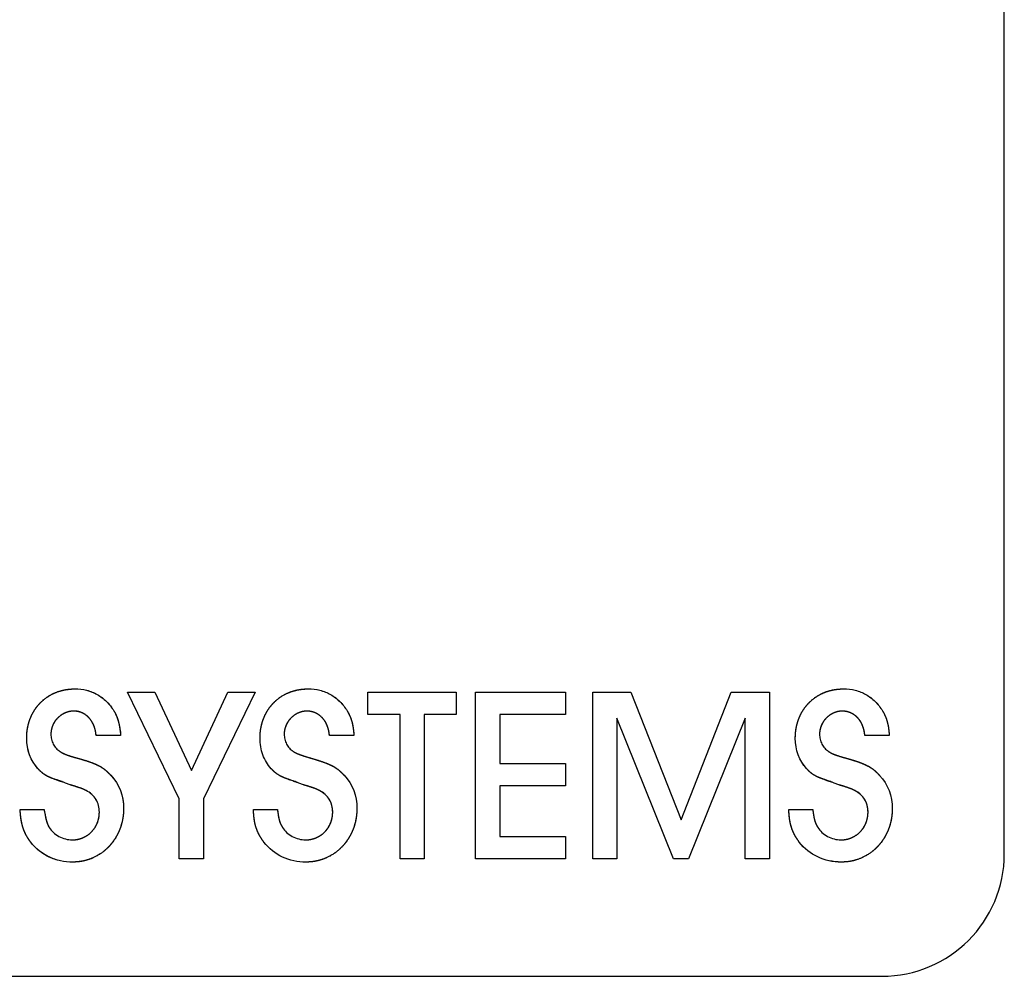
# Model space of a CAD drawing. Extents: x 744 to 2048, y 1140 to 2782.
# Tile 4 of 8: x 897 to 909, y 2445 to 2457. Entities that reach past the tile are written whole.
import ezdxf

# ---------------------------------------------------------------- set-up
doc = ezdxf.new("R2010")
doc.units = 0
doc.layers.add('KF_SONA_6_FRONT', color=7, linetype='CONTINUOUS')

# ---------------------------------------------------------------- blocks, each defined once
blk = doc.blocks.new('KF_SONA_6_FRONT')
at = {"layer": 'KF_SONA_6_FRONT', "ltscale": 1.31579}
for p, q in [((11.85, -180.041), (11.85, -159.341)), ((1.745, -179.368), (1.112, -178.06)), ((1.112, -178.06), (1.445, -178.06)), ((1.112, -178.06), (1.445, -178.06)), ((1.745, -179.368), (1.112, -178.06)), ((1.445, -178.06), (1.895, -179.019)), ((1.445, -178.06), (1.895, -179.019)), ((1.895, -179.019), (2.339, -178.06)), ((1.895, -179.019), (2.339, -178.06)), ((2.673, -178.06), (2.042, -179.368)), ((2.673, -178.06), (2.042, -179.368)), ((2.339, -178.06), (2.673, -178.06)), ((2.339, -178.06), (2.673, -178.06)), ((4.055, -178.333), (4.055, -178.06)), ((4.055, -178.06), (5.135, -178.06)), ((4.055, -178.06), (5.135, -178.06)), ((4.055, -178.333), (4.055, -178.06)), ((5.135, -178.06), (5.135, -178.333)), ((5.135, -178.06), (5.135, -178.333)), ((5.374, -178.06), (6.476, -178.06)), ((5.374, -180.102), (5.374, -178.06)), ((5.374, -178.06), (6.476, -178.06)), ((5.374, -180.102), (5.374, -178.06)), ((6.476, -178.06), (6.476, -178.333)), ((6.476, -178.06), (6.476, -178.333)), ((6.809, -180.102), (6.809, -178.06)), ((6.809, -178.06), (7.277, -178.06)), ((6.809, -178.06), (7.277, -178.06)), ((6.809, -180.102), (6.809, -178.06)), ((7.277, -178.06), (7.892, -179.625)), ((7.277, -178.06), (7.892, -179.625)), ((7.892, -179.625), (8.504, -178.06)), ((7.892, -179.625), (8.504, -178.06)), ((8.504, -178.06), (8.972, -178.06)), ((8.504, -178.06), (8.972, -178.06)), ((8.972, -178.06), (8.972, -180.102)), ((8.972, -178.06), (8.972, -180.102)), ((4.45, -178.333), (4.055, -178.333)), ((4.45, -178.333), (4.055, -178.333)), ((4.45, -180.102), (4.45, -178.333)), ((4.45, -180.102), (4.45, -178.333)), ((5.135, -178.333), (4.746, -178.333)), ((4.746, -178.333), (4.746, -180.102)), ((4.746, -178.333), (4.746, -180.102)), ((5.135, -178.333), (4.746, -178.333)), ((6.476, -178.333), (5.671, -178.333)), ((5.671, -178.333), (5.671, -178.936)), ((5.671, -178.333), (5.671, -178.936)), ((6.476, -178.333), (5.671, -178.333)), ((7.8, -180.102), (7.106, -178.379)), ((7.106, -178.379), (7.106, -180.102)), ((7.106, -178.379), (7.106, -180.102)), ((7.8, -180.102), (7.106, -178.379)), ((8.675, -178.379), (7.981, -180.102)), ((8.675, -178.379), (7.981, -180.102)), ((8.675, -180.102), (8.675, -178.379)), ((8.675, -180.102), (8.675, -178.379)), ((1.026, -178.59), (0.726, -178.59)), ((1.026, -178.59), (0.726, -178.59)), ((3.884, -178.59), (3.584, -178.59)), ((3.884, -178.59), (3.584, -178.59)), ((10.441, -178.59), (10.141, -178.59)), ((10.441, -178.59), (10.141, -178.59)), ((5.671, -178.936), (6.476, -178.936)), ((5.671, -178.936), (6.476, -178.936)), ((6.476, -178.936), (6.476, -179.208)), ((6.476, -178.936), (6.476, -179.208)), ((0.408, -179.196), (0.353, -179.175)), ((0.408, -179.196), (0.353, -179.175)), ((3.265, -179.196), (3.211, -179.175)), ((3.265, -179.196), (3.211, -179.175)), ((9.822, -179.196), (9.767, -179.175)), ((9.822, -179.196), (9.767, -179.175)), ((6.476, -179.208), (5.671, -179.208)), ((5.671, -179.208), (5.671, -179.83)), ((5.671, -179.208), (5.671, -179.83)), ((6.476, -179.208), (5.671, -179.208)), ((1.745, -180.102), (1.745, -179.368)), ((1.745, -180.102), (1.745, -179.368)), ((2.042, -179.368), (2.042, -180.102)), ((2.042, -179.368), (2.042, -180.102)), ((-0.204, -179.5), (0.09, -179.5)), ((-0.204, -179.5), (0.09, -179.5)), ((2.654, -179.5), (2.948, -179.5)), ((2.654, -179.5), (2.948, -179.5)), ((9.211, -179.5), (9.504, -179.5)), ((9.211, -179.5), (9.504, -179.5)), ((5.671, -179.83), (6.476, -179.83)), ((5.671, -179.83), (6.476, -179.83)), ((6.476, -179.83), (6.476, -180.102)), ((6.476, -179.83), (6.476, -180.102)), ((2.042, -180.102), (1.745, -180.102)), ((2.042, -180.102), (1.745, -180.102)), ((4.746, -180.102), (4.45, -180.102)), ((4.746, -180.102), (4.45, -180.102)), ((6.476, -180.102), (5.374, -180.102)), ((6.476, -180.102), (5.374, -180.102)), ((7.106, -180.102), (6.809, -180.102)), ((7.106, -180.102), (6.809, -180.102)), ((7.981, -180.102), (7.8, -180.102)), ((7.981, -180.102), (7.8, -180.102)), ((8.972, -180.102), (8.675, -180.102)), ((8.972, -180.102), (8.675, -180.102)), ((-10.35, -181.541), (10.35, -181.541))]:
    blk.add_line(p, q, dxfattribs=at)
blk.add_arc((10.35, -180.041), 1.5, 270, 0, dxfattribs=at)
at = {"layer": 'KF_SONA_6_FRONT', "ltscale": 1.31579, "extrusion": (0, 0, -1)}
for centre, major_axis, ratio, start_param, end_param in [((0.331, -178.589), (0.098, 0.532), 0.835403, 3.697165, 4.495304), ((0.334, -178.588), (0.103, 0.533), 0.83711, 3.689374, 4.484735), ((9.765, -178.581), (0.133, 0.539), 0.84576, 3.64765, 4.427778), ((9.765, -178.581), (0.134, 0.539), 0.845852, 3.647108, 4.427073), ((-0.498, -180.052), (1.481, 0.872), 0.566445, 6.154185, 6.604758), ((-0.501, -180.054), (1.484, 0.873), 0.565926, 6.154109, 6.604262), ((2.334, -180.068), (1.506, 0.889), 0.561491, 6.156496, 6.602921), ((2.331, -180.069), (1.509, 0.89), 0.560969, 6.156422, 6.602422), ((8.93, -180.04), (1.468, 0.857), 0.570041, 6.151215, 6.604157), ((8.927, -180.041), (1.472, 0.858), 0.56947, 6.15114, 6.603618), ((1.084, -178.342), (0.972, 1.718), 0.554792, 2.83734, 3.364966), ((3.912, -178.403), (0.945, 1.656), 0.564752, 2.829997, 3.366645), ((3.912, -178.403), (0.945, 1.656), 0.564693, 2.830039, 3.366637), ((10.425, -178.5), (0.906, 1.555), 0.581724, 2.816031, 3.367739), ((10.433, -178.483), (0.914, 1.573), 0.578482, 2.818572, 3.36754)]:
    blk.add_ellipse(centre, major_axis=major_axis, ratio=ratio, start_param=start_param, end_param=end_param, dxfattribs=at)
at = {"layer": 'KF_SONA_6_FRONT', "ltscale": 1.31579}
for centre, major_axis, ratio, start_param, end_param in [((2.652, -179.925), (0.934, 0.545), 0.495268, 6.001066, 6.58795), ((9.117, -179.984), (1.025, 0.606), 0.471149, 6.011483, 6.57099)]:
    blk.add_ellipse(centre, major_axis=major_axis, ratio=ratio, start_param=start_param, end_param=end_param, dxfattribs=at)
for points, degree, knots in [([(-0.124, -178.624), (-0.124, -178.544), (-0.108, -178.436), (-0.059, -178.311), (0.04, -178.187), (0.161, -178.087), (0.283, -178.037), (0.388, -178.021), (0.466, -178.021)], 4, [0, 0, 0, 0, 0, 0.317891, 0.441026, 0.563126, 0.685632, 1, 1, 1, 1, 1]), ([(-0.124, -178.624), (-0.124, -178.545), (-0.109, -178.439), (-0.06, -178.313), (0.04, -178.188), (0.162, -178.087), (0.285, -178.037), (0.39, -178.021), (0.466, -178.021)], 4, [0, 0, 0, 0, 0, 0.316636, 0.440328, 0.563221, 0.686368, 1, 1, 1, 1, 1]), ([(0.466, -178.021), (0.515, -178.021), (0.563, -178.026), (0.656, -178.049), (0.699, -178.066), (0.781, -178.113), (0.819, -178.141), (0.887, -178.209), (0.918, -178.248), (0.944, -178.29)], 3, [0, 0, 0, 0, 0.01456469, 0.01456469, 0.02866805, 0.02866805, 0.04286294, 0.04286294, 0.05769161, 0.05769161, 0.05769161, 0.05769161]), ([(0.466, -178.021), (0.515, -178.021), (0.563, -178.026), (0.656, -178.049), (0.699, -178.066), (0.782, -178.113), (0.819, -178.142), (0.888, -178.21), (0.918, -178.249), (0.944, -178.29)], 3, [0, 0, 0, 0, 0.01452531, 0.01452531, 0.02867771, 0.02867771, 0.04294578, 0.04294578, 0.05771314, 0.05771314, 0.05771314, 0.05771314]), ([(2.734, -178.624), (2.734, -178.544), (2.75, -178.436), (2.799, -178.311), (2.898, -178.187), (3.018, -178.087), (3.141, -178.037), (3.245, -178.021), (3.324, -178.021)], 4, [0, 0, 0, 0, 0, 0.318009, 0.441145, 0.563225, 0.685699, 1, 1, 1, 1, 1]), ([(2.734, -178.624), (2.734, -178.545), (2.749, -178.439), (2.798, -178.313), (2.897, -178.188), (3.019, -178.086), (3.142, -178.036), (3.247, -178.021), (3.324, -178.021)], 4, [0, 0, 0, 0, 0, 0.31674, 0.440431, 0.563303, 0.686421, 1, 1, 1, 1, 1]), ([(3.324, -178.021), (3.372, -178.021), (3.421, -178.026), (3.513, -178.049), (3.557, -178.066), (3.639, -178.113), (3.676, -178.141), (3.745, -178.209), (3.775, -178.248), (3.801, -178.29)], 3, [0, 0, 0, 0, 0.01458907, 0.01458907, 0.02870915, 0.02870915, 0.04289256, 0.04289256, 0.05769593, 0.05769593, 0.05769593, 0.05769593]), ([(3.324, -178.021), (3.372, -178.021), (3.42, -178.026), (3.513, -178.049), (3.557, -178.066), (3.639, -178.113), (3.677, -178.142), (3.745, -178.21), (3.775, -178.249), (3.801, -178.29)], 3, [0, 0, 0, 0, 0.01454919, 0.01454919, 0.02871911, 0.02871911, 0.04297491, 0.04297491, 0.05771712, 0.05771712, 0.05771712, 0.05771712]), ([(9.29, -178.624), (9.29, -178.544), (9.306, -178.436), (9.355, -178.311), (9.454, -178.187), (9.575, -178.087), (9.697, -178.037), (9.802, -178.021), (9.88, -178.021)], 4, [0, 0, 0, 0, 0, 0.317976, 0.441103, 0.563179, 0.685656, 1, 1, 1, 1, 1]), ([(9.29, -178.624), (9.29, -178.545), (9.306, -178.439), (9.354, -178.313), (9.454, -178.188), (9.576, -178.086), (9.699, -178.036), (9.804, -178.021), (9.88, -178.021)], 4, [0, 0, 0, 0, 0, 0.316716, 0.440399, 0.563268, 0.686387, 1, 1, 1, 1, 1]), ([(9.88, -178.021), (9.929, -178.021), (9.977, -178.026), (10.07, -178.049), (10.114, -178.066), (10.196, -178.113), (10.233, -178.141), (10.302, -178.209), (10.332, -178.248), (10.358, -178.29)], 3, [0, 0, 0, 0, 0.01459501, 0.01459501, 0.02871466, 0.02871466, 0.04289542, 0.04289542, 0.05769345, 0.05769345, 0.05769345, 0.05769345]), ([(9.88, -178.021), (9.929, -178.021), (9.977, -178.026), (10.07, -178.049), (10.114, -178.066), (10.196, -178.113), (10.233, -178.142), (10.302, -178.21), (10.332, -178.249), (10.358, -178.29)], 3, [0, 0, 0, 0, 0.01455345, 0.01455345, 0.02872366, 0.02872366, 0.04297713, 0.04297713, 0.05771607, 0.05771607, 0.05771607, 0.05771607]), ([(0.451, -178.293), (0.417, -178.293), (0.369, -178.302), (0.312, -178.327), (0.255, -178.376), (0.206, -178.434), (0.181, -178.492), (0.173, -178.54), (0.173, -178.575)], 4, [0, 0, 0, 0, 0, 0.311708, 0.436261, 0.56097, 0.685908, 1, 1, 1, 1, 1]), ([(0.451, -178.293), (0.417, -178.293), (0.37, -178.302), (0.313, -178.327), (0.254, -178.376), (0.206, -178.435), (0.181, -178.492), (0.173, -178.54), (0.173, -178.575)], 4, [0, 0, 0, 0, 0, 0.31139, 0.436347, 0.561528, 0.686782, 1, 1, 1, 1, 1]), ([(0.726, -178.59), (0.723, -178.548), (0.711, -178.493), (0.684, -178.43), (0.636, -178.369), (0.581, -178.322), (0.528, -178.299), (0.484, -178.292), (0.451, -178.293)], 4, [0, 0, 0, 0, 0, 0.333192, 0.459125, 0.58142, 0.701401, 1, 1, 1, 1, 1]), ([(0.726, -178.59), (0.723, -178.55), (0.712, -178.496), (0.686, -178.433), (0.639, -178.372), (0.583, -178.323), (0.529, -178.3), (0.484, -178.293), (0.451, -178.293)], 4, [0, 0, 0, 0, 0, 0.328967, 0.455049, 0.5782, 0.699323, 1, 1, 1, 1, 1]), ([(0.944, -178.29), (0.956, -178.31), (0.97, -178.338), (0.985, -178.374), (0.999, -178.42), (1.012, -178.472), (1.019, -178.519), (1.024, -178.559), (1.026, -178.59)], 4, [0, 0, 0, 0, 0, 0.297881, 0.416471, 0.537191, 0.662164, 1, 1, 1, 1, 1]), ([(0.944, -178.29), (0.956, -178.311), (0.97, -178.336), (0.996, -178.4), (1.007, -178.446), (1.028, -178.56), (1.026, -178.59)], 4, [0, 0, 0, 0, 0, 0.351562, 0.508257, 1, 1, 1, 1, 1]), ([(3.308, -178.293), (3.274, -178.293), (3.227, -178.302), (3.17, -178.327), (3.112, -178.376), (3.064, -178.434), (3.039, -178.492), (3.03, -178.54), (3.03, -178.575)], 4, [0, 0, 0, 0, 0, 0.311428, 0.435984, 0.560744, 0.685755, 1, 1, 1, 1, 1]), ([(3.308, -178.293), (3.274, -178.293), (3.227, -178.302), (3.17, -178.327), (3.112, -178.376), (3.064, -178.435), (3.039, -178.493), (3.03, -178.54), (3.03, -178.575)], 4, [0, 0, 0, 0, 0, 0.31116, 0.436121, 0.561347, 0.686662, 1, 1, 1, 1, 1]), ([(3.584, -178.59), (3.58, -178.549), (3.569, -178.494), (3.543, -178.431), (3.495, -178.371), (3.441, -178.324), (3.387, -178.301), (3.342, -178.293), (3.308, -178.293)], 4, [0, 0, 0, 0, 0, 0.331443, 0.456725, 0.578647, 0.698738, 1, 1, 1, 1, 1]), ([(3.584, -178.59), (3.581, -178.55), (3.57, -178.497), (3.545, -178.434), (3.497, -178.373), (3.442, -178.325), (3.388, -178.301), (3.342, -178.293), (3.308, -178.293)], 4, [0, 0, 0, 0, 0, 0.327903, 0.453465, 0.576262, 0.697391, 1, 1, 1, 1, 1]), ([(3.801, -178.29), (3.813, -178.31), (3.828, -178.338), (3.844, -178.374), (3.859, -178.421), (3.871, -178.473), (3.878, -178.519), (3.882, -178.559), (3.884, -178.59)], 4, [0, 0, 0, 0, 0, 0.299623, 0.418583, 0.539371, 0.664081, 1, 1, 1, 1, 1]), ([(3.801, -178.29), (3.813, -178.31), (3.828, -178.338), (3.844, -178.375), (3.865, -178.44), (3.874, -178.489), (3.878, -178.523), (3.884, -178.59)], 4, [0, 0, 0, 0, 0, 0.326503, 0.456539, 0.588498, 1, 1, 1, 1, 1]), ([(9.865, -178.293), (9.831, -178.293), (9.784, -178.302), (9.727, -178.327), (9.669, -178.376), (9.621, -178.434), (9.596, -178.492), (9.587, -178.54), (9.587, -178.575)], 4, [0, 0, 0, 0, 0, 0.311526, 0.43609, 0.560842, 0.685831, 1, 1, 1, 1, 1]), ([(9.865, -178.293), (9.831, -178.293), (9.784, -178.302), (9.727, -178.327), (9.669, -178.376), (9.621, -178.435), (9.596, -178.493), (9.587, -178.54), (9.587, -178.575)], 4, [0, 0, 0, 0, 0, 0.311244, 0.436213, 0.561432, 0.686729, 1, 1, 1, 1, 1]), ([(10.141, -178.59), (10.138, -178.549), (10.126, -178.494), (10.101, -178.432), (10.053, -178.372), (9.999, -178.325), (9.945, -178.301), (9.899, -178.294), (9.865, -178.293)], 4, [0, 0, 0, 0, 0, 0.330526, 0.455497, 0.577248, 0.697402, 1, 1, 1, 1, 1]), ([(10.141, -178.59), (10.138, -178.55), (10.127, -178.497), (10.102, -178.434), (10.055, -178.373), (10, -178.325), (9.945, -178.301), (9.899, -178.293), (9.865, -178.293)], 4, [0, 0, 0, 0, 0, 0.327361, 0.452647, 0.575249, 0.69637, 1, 1, 1, 1, 1]), ([(10.358, -178.29), (10.37, -178.31), (10.385, -178.338), (10.401, -178.374), (10.415, -178.421), (10.428, -178.472), (10.435, -178.519), (10.438, -178.559), (10.441, -178.59)], 4, [0, 0, 0, 0, 0, 0.299208, 0.41805, 0.538781, 0.663521, 1, 1, 1, 1, 1]), ([(10.358, -178.29), (10.37, -178.31), (10.385, -178.338), (10.401, -178.375), (10.421, -178.44), (10.431, -178.489), (10.435, -178.522), (10.441, -178.59)], 4, [0, 0, 0, 0, 0, 0.325999, 0.455901, 0.587803, 1, 1, 1, 1, 1]), ([(0.173, -178.575), (0.173, -178.596), (0.175, -178.617), (0.185, -178.658), (0.192, -178.678), (0.211, -178.715), (0.223, -178.731), (0.25, -178.762), (0.266, -178.775), (0.283, -178.786)], 3, [0, 0, 0, 0, 0.00637702, 0.00637702, 0.01263946, 0.01263946, 0.01875204, 0.01875204, 0.0249027, 0.0249027, 0.0249027, 0.0249027]), ([(0.173, -178.575), (0.173, -178.596), (0.175, -178.617), (0.185, -178.658), (0.192, -178.678), (0.211, -178.715), (0.223, -178.731), (0.25, -178.762), (0.266, -178.775), (0.283, -178.786)], 3, [0, 0, 0, 0, 0.00636458, 0.00636458, 0.01263996, 0.01263996, 0.01876621, 0.01876621, 0.02490324, 0.02490324, 0.02490324, 0.02490324]), ([(3.03, -178.575), (3.03, -178.596), (3.033, -178.617), (3.042, -178.658), (3.05, -178.678), (3.069, -178.714), (3.08, -178.731), (3.107, -178.762), (3.123, -178.775), (3.14, -178.786)], 3, [0, 0, 0, 0, 0.00636299, 0.00636299, 0.01261519, 0.01261519, 0.01873174, 0.01873174, 0.02487533, 0.02487533, 0.02487533, 0.02487533]), ([(3.03, -178.575), (3.03, -178.596), (3.033, -178.617), (3.042, -178.658), (3.05, -178.678), (3.069, -178.714), (3.08, -178.731), (3.108, -178.762), (3.123, -178.775), (3.14, -178.786)], 3, [0, 0, 0, 0, 0.00634959, 0.00634959, 0.01261553, 0.01261553, 0.01874402, 0.01874402, 0.02487578, 0.02487578, 0.02487578, 0.02487578]), ([(9.587, -178.575), (9.587, -178.596), (9.589, -178.617), (9.599, -178.658), (9.606, -178.678), (9.626, -178.714), (9.637, -178.731), (9.664, -178.762), (9.68, -178.775), (9.697, -178.786)], 3, [0, 0, 0, 0, 0.00637234, 0.00637234, 0.01263135, 0.01263135, 0.01874525, 0.01874525, 0.02489367, 0.02489367, 0.02489367, 0.02489367]), ([(9.587, -178.575), (9.587, -178.596), (9.589, -178.617), (9.599, -178.658), (9.606, -178.678), (9.626, -178.715), (9.637, -178.731), (9.664, -178.762), (9.68, -178.775), (9.697, -178.786)], 3, [0, 0, 0, 0, 0.00635958, 0.00635958, 0.01263181, 0.01263181, 0.01875879, 0.01875879, 0.02489412, 0.02489412, 0.02489412, 0.02489412]), ([(2.871, -178.998), (2.826, -178.949), (2.792, -178.892), (2.745, -178.764), (2.734, -178.694), (2.734, -178.624)], 3, [0, 0, 0, 0, 0.0197755, 0.0197755, 0.04071608, 0.04071608, 0.04071608, 0.04071608]), ([(2.871, -178.998), (2.826, -178.949), (2.792, -178.892), (2.745, -178.764), (2.734, -178.694), (2.734, -178.624)], 3, [0, 0, 0, 0, 0.01977381, 0.01977381, 0.04070683, 0.04070683, 0.04070683, 0.04070683]), ([(0.509, -178.872), (0.565, -178.888), (0.632, -178.908), (0.702, -178.933), (0.77, -178.967), (0.823, -178.999), (0.86, -179.03), (0.887, -179.058), (0.907, -179.08)], 4, [0, 0, 0, 0, 0, 0.367403, 0.492979, 0.609547, 0.721262, 1, 1, 1, 1, 1]), ([(0.509, -178.872), (0.621, -178.905), (0.672, -178.922), (0.74, -178.949), (0.819, -178.996), (0.858, -179.028), (0.886, -179.057), (0.907, -179.08)], 4, [0, 0, 0, 0, 0, 0.434893, 0.56417, 0.688682, 1, 1, 1, 1, 1]), ([(3.367, -178.872), (3.423, -178.888), (3.489, -178.909), (3.559, -178.934), (3.628, -178.967), (3.681, -179), (3.718, -179.03), (3.745, -179.058), (3.765, -179.08)], 4, [0, 0, 0, 0, 0, 0.367809, 0.493442, 0.60999, 0.72162, 1, 1, 1, 1, 1]), ([(3.367, -178.872), (3.479, -178.906), (3.53, -178.923), (3.598, -178.95), (3.677, -178.997), (3.716, -179.028), (3.744, -179.057), (3.765, -179.08)], 4, [0, 0, 0, 0, 0, 0.435483, 0.564769, 0.689194, 1, 1, 1, 1, 1]), ([(9.923, -178.872), (9.979, -178.888), (10.046, -178.908), (10.116, -178.934), (10.184, -178.967), (10.238, -178.999), (10.275, -179.03), (10.302, -179.058), (10.321, -179.08)], 4, [0, 0, 0, 0, 0, 0.367792, 0.493461, 0.610062, 0.721734, 1, 1, 1, 1, 1]), ([(9.923, -178.872), (10.036, -178.905), (10.087, -178.923), (10.154, -178.95), (10.233, -178.996), (10.273, -179.028), (10.301, -179.057), (10.321, -179.08)], 4, [0, 0, 0, 0, 0, 0.435469, 0.564796, 0.689264, 1, 1, 1, 1, 1]), ([(0.353, -179.175), (0.238, -179.137), (0.19, -179.118), (0.119, -179.09), (0.07, -179.053), (0.051, -179.036), (0.013, -178.998)], 4, [0, 0, 0, 0, 0, 0.497453, 0.629736, 1, 1, 1, 1, 1]), ([(0.353, -179.175), (0.229, -179.124), (0.177, -179.13), (0.052, -179.046), (0.052, -179.034), (0.013, -178.998)], 4, [0, 0, 0, 0, 0, 0.58618, 1, 1, 1, 1, 1]), ([(3.211, -179.175), (3.095, -179.135), (3.047, -179.117), (2.977, -179.089), (2.927, -179.053), (2.909, -179.037), (2.871, -178.998)], 4, [0, 0, 0, 0, 0, 0.497951, 0.629852, 1, 1, 1, 1, 1]), ([(3.211, -179.175), (3.085, -179.122), (3.033, -179.128), (2.909, -179.046), (2.908, -179.033), (2.871, -178.998)], 4, [0, 0, 0, 0, 0, 0.588121, 1, 1, 1, 1, 1]), ([(9.767, -179.175), (9.653, -179.136), (9.605, -179.118), (9.534, -179.09), (9.484, -179.053), (9.465, -179.037), (9.428, -178.998)], 4, [0, 0, 0, 0, 0, 0.496921, 0.629514, 1, 1, 1, 1, 1]), ([(9.767, -179.175), (9.643, -179.123), (9.591, -179.129), (9.465, -179.045), (9.465, -179.033), (9.428, -178.998)], 4, [0, 0, 0, 0, 0, 0.587496, 1, 1, 1, 1, 1]), ([(0.766, -179.53), (0.766, -179.503), (0.763, -179.475), (0.749, -179.422), (0.739, -179.398), (0.711, -179.352), (0.693, -179.332), (0.652, -179.295), (0.629, -179.279), (0.604, -179.266)], 3, [0, 0, 0, 0, 0.00836134, 0.00836134, 0.01639558, 0.01639558, 0.0244465, 0.0244465, 0.03291596, 0.03291596, 0.03291596, 0.03291596]), ([(0.766, -179.53), (0.766, -179.503), (0.763, -179.475), (0.749, -179.422), (0.739, -179.398), (0.711, -179.352), (0.693, -179.331), (0.652, -179.295), (0.629, -179.279), (0.604, -179.266)], 3, [0, 0, 0, 0, 0.00833703, 0.00833703, 0.01640328, 0.01640328, 0.0245015, 0.0245015, 0.03293142, 0.03293142, 0.03293142, 0.03293142]), ([(3.624, -179.53), (3.624, -179.503), (3.621, -179.475), (3.607, -179.422), (3.596, -179.398), (3.568, -179.352), (3.551, -179.331), (3.51, -179.295), (3.486, -179.279), (3.461, -179.266)], 3, [0, 0, 0, 0, 0.00832487, 0.00832487, 0.01638536, 0.01638536, 0.02448577, 0.02448577, 0.03291015, 0.03291015, 0.03291015, 0.03291015]), ([(10.181, -179.53), (10.181, -179.503), (10.177, -179.475), (10.164, -179.422), (10.153, -179.398), (10.125, -179.352), (10.108, -179.331), (10.067, -179.295), (10.043, -179.279), (10.018, -179.266)], 3, [0, 0, 0, 0, 0.00833563, 0.00833563, 0.01639854, 0.01639854, 0.02448773, 0.02448773, 0.03290538, 0.03290538, 0.03290538, 0.03290538]), ([(-0.075, -179.898), (-0.096, -179.871), (-0.12, -179.834), (-0.146, -179.786), (-0.169, -179.724), (-0.187, -179.656), (-0.197, -179.595), (-0.202, -179.541), (-0.204, -179.5)], 4, [0, 0, 0, 0, 0, 0.305236, 0.423937, 0.54357, 0.666803, 1, 1, 1, 1, 1]), ([(-0.075, -179.898), (-0.095, -179.871), (-0.12, -179.834), (-0.146, -179.785), (-0.17, -179.722), (-0.188, -179.654), (-0.198, -179.593), (-0.202, -179.54), (-0.204, -179.5)], 4, [0, 0, 0, 0, 0, 0.305742, 0.425259, 0.545693, 0.669326, 1, 1, 1, 1, 1]), ([(0.09, -179.5), (0.102, -179.561), (0.106, -179.587), (0.114, -179.623), (0.127, -179.665), (0.136, -179.688), (0.144, -179.704), (0.151, -179.717)], 4, [0, 0, 0, 0, 0, 0.444257, 0.572999, 0.696127, 1, 1, 1, 1, 1]), ([(0.436, -179.87), (0.479, -179.87), (0.536, -179.86), (0.604, -179.831), (0.672, -179.774), (0.728, -179.704), (0.756, -179.634), (0.766, -179.575), (0.766, -179.53)], 4, [0, 0, 0, 0, 0, 0.312439, 0.435532, 0.558587, 0.682545, 1, 1, 1, 1, 1]), ([(0.436, -179.87), (0.478, -179.87), (0.535, -179.86), (0.604, -179.831), (0.672, -179.774), (0.729, -179.703), (0.757, -179.633), (0.766, -179.574), (0.766, -179.53)], 4, [0, 0, 0, 0, 0, 0.312017, 0.435683, 0.559408, 0.683806, 1, 1, 1, 1, 1]), ([(1.063, -179.49), (1.063, -179.574), (1.044, -179.688), (0.99, -179.823), (0.884, -179.958), (0.756, -180.067), (0.629, -180.123), (0.521, -180.142), (0.442, -180.142)], 4, [0, 0, 0, 0, 0, 0.318489, 0.443017, 0.566457, 0.689547, 1, 1, 1, 1, 1]), ([(1.063, -179.49), (1.063, -179.573), (1.045, -179.686), (0.992, -179.821), (0.885, -179.957), (0.757, -180.068), (0.628, -180.124), (0.52, -180.142), (0.442, -180.142)], 4, [0, 0, 0, 0, 0, 0.317095, 0.441992, 0.566055, 0.689721, 1, 1, 1, 1, 1]), ([(2.782, -179.898), (2.761, -179.87), (2.736, -179.833), (2.71, -179.785), (2.686, -179.723), (2.667, -179.655), (2.659, -179.594), (2.655, -179.541), (2.654, -179.5)], 4, [0, 0, 0, 0, 0, 0.306947, 0.425978, 0.545631, 0.668568, 1, 1, 1, 1, 1]), ([(2.782, -179.898), (2.761, -179.87), (2.736, -179.833), (2.709, -179.784), (2.685, -179.721), (2.667, -179.653), (2.658, -179.592), (2.655, -179.54), (2.654, -179.5)], 4, [0, 0, 0, 0, 0, 0.307731, 0.427537, 0.547913, 0.671173, 1, 1, 1, 1, 1]), ([(2.948, -179.5), (2.955, -179.56), (2.96, -179.586), (2.967, -179.622), (2.981, -179.665), (2.991, -179.687), (3.001, -179.704), (3.009, -179.717)], 4, [0, 0, 0, 0, 0, 0.43976, 0.56853, 0.69234, 1, 1, 1, 1, 1]), ([(2.948, -179.5), (2.956, -179.556), (2.954, -179.564), (2.973, -179.662), (2.993, -179.688), (3.009, -179.717)], 4, [0, 0, 0, 0, 0, 0.514616, 1, 1, 1, 1, 1]), ([(3.293, -179.87), (3.335, -179.87), (3.393, -179.86), (3.461, -179.831), (3.529, -179.774), (3.585, -179.704), (3.614, -179.634), (3.624, -179.575), (3.624, -179.53)], 4, [0, 0, 0, 0, 0, 0.312665, 0.435797, 0.558856, 0.682777, 1, 1, 1, 1, 1]), ([(3.293, -179.87), (3.335, -179.87), (3.392, -179.86), (3.461, -179.831), (3.53, -179.774), (3.586, -179.703), (3.614, -179.633), (3.624, -179.574), (3.624, -179.53)], 4, [0, 0, 0, 0, 0, 0.31219, 0.435886, 0.559612, 0.683982, 1, 1, 1, 1, 1]), ([(3.92, -179.49), (3.92, -179.574), (3.902, -179.688), (3.848, -179.823), (3.742, -179.958), (3.614, -180.067), (3.486, -180.123), (3.379, -180.142), (3.299, -180.142)], 4, [0, 0, 0, 0, 0, 0.318488, 0.442987, 0.566394, 0.689464, 1, 1, 1, 1, 1]), ([(3.92, -179.49), (3.92, -179.573), (3.903, -179.686), (3.849, -179.821), (3.743, -179.957), (3.614, -180.068), (3.485, -180.124), (3.378, -180.142), (3.299, -180.142)], 4, [0, 0, 0, 0, 0, 0.317102, 0.441977, 0.566012, 0.689661, 1, 1, 1, 1, 1]), ([(9.339, -179.898), (9.319, -179.87), (9.293, -179.833), (9.267, -179.785), (9.244, -179.722), (9.225, -179.655), (9.216, -179.594), (9.212, -179.541), (9.211, -179.5)], 4, [0, 0, 0, 0, 0, 0.306955, 0.426032, 0.545733, 0.668694, 1, 1, 1, 1, 1]), ([(9.339, -179.898), (9.319, -179.87), (9.293, -179.833), (9.266, -179.784), (9.243, -179.721), (9.224, -179.652), (9.215, -179.592), (9.212, -179.54), (9.211, -179.5)], 4, [0, 0, 0, 0, 0, 0.307976, 0.427901, 0.54836, 0.671622, 1, 1, 1, 1, 1]), ([(9.504, -179.5), (9.512, -179.559), (9.516, -179.586), (9.523, -179.621), (9.538, -179.664), (9.548, -179.687), (9.557, -179.704), (9.565, -179.717)], 4, [0, 0, 0, 0, 0, 0.438316, 0.567315, 0.691462, 1, 1, 1, 1, 1]), ([(9.504, -179.5), (9.512, -179.555), (9.51, -179.563), (9.53, -179.661), (9.55, -179.688), (9.565, -179.717)], 4, [0, 0, 0, 0, 0, 0.512965, 1, 1, 1, 1, 1]), ([(9.85, -179.87), (9.893, -179.87), (9.95, -179.86), (10.018, -179.831), (10.086, -179.774), (10.142, -179.704), (10.171, -179.634), (10.18, -179.575), (10.181, -179.53)], 4, [0, 0, 0, 0, 0, 0.312546, 0.435618, 0.558633, 0.682551, 1, 1, 1, 1, 1]), ([(9.85, -179.87), (9.892, -179.87), (9.95, -179.86), (10.018, -179.831), (10.087, -179.774), (10.143, -179.703), (10.171, -179.633), (10.18, -179.574), (10.181, -179.53)], 4, [0, 0, 0, 0, 0, 0.312116, 0.435763, 0.55945, 0.683811, 1, 1, 1, 1, 1]), ([(10.477, -179.49), (10.477, -179.575), (10.459, -179.689), (10.405, -179.824), (10.299, -179.958), (10.171, -180.068), (10.044, -180.124), (9.935, -180.142), (9.856, -180.142)], 4, [0, 0, 0, 0, 0, 0.31856, 0.443035, 0.566402, 0.689441, 1, 1, 1, 1, 1]), ([(10.477, -179.49), (10.477, -179.573), (10.46, -179.686), (10.407, -179.821), (10.3, -179.957), (10.171, -180.068), (10.043, -180.124), (9.934, -180.142), (9.856, -180.142)], 4, [0, 0, 0, 0, 0, 0.317152, 0.442002, 0.566003, 0.689625, 1, 1, 1, 1, 1]), ([(0.151, -179.717), (0.165, -179.74), (0.183, -179.761), (0.223, -179.798), (0.246, -179.815), (0.296, -179.841), (0.323, -179.852), (0.378, -179.866), (0.407, -179.87), (0.436, -179.87)], 3, [0, 0, 0, 0, 0.00814796, 0.00814796, 0.01649861, 0.01649861, 0.02506481, 0.02506481, 0.0336756, 0.0336756, 0.0336756, 0.0336756]), ([(0.151, -179.717), (0.165, -179.74), (0.183, -179.761), (0.223, -179.798), (0.246, -179.815), (0.296, -179.841), (0.323, -179.852), (0.379, -179.866), (0.407, -179.87), (0.436, -179.87)], 3, [0, 0, 0, 0, 0.00814883, 0.00814883, 0.01649373, 0.01649373, 0.02507803, 0.02507803, 0.0336662, 0.0336662, 0.0336662, 0.0336662]), ([(3.009, -179.717), (3.023, -179.74), (3.04, -179.761), (3.08, -179.798), (3.103, -179.815), (3.153, -179.841), (3.18, -179.852), (3.235, -179.866), (3.264, -179.87), (3.293, -179.87)], 3, [0, 0, 0, 0, 0.00813981, 0.00813981, 0.01648014, 0.01648014, 0.02503521, 0.02503521, 0.03362324, 0.03362324, 0.03362324, 0.03362324]), ([(3.009, -179.717), (3.023, -179.74), (3.04, -179.761), (3.08, -179.798), (3.103, -179.815), (3.153, -179.841), (3.18, -179.852), (3.236, -179.866), (3.264, -179.87), (3.293, -179.87)], 3, [0, 0, 0, 0, 0.00814002, 0.00814002, 0.01647526, 0.01647526, 0.02504691, 0.02504691, 0.03361386, 0.03361386, 0.03361386, 0.03361386]), ([(9.565, -179.717), (9.579, -179.74), (9.597, -179.761), (9.637, -179.798), (9.66, -179.815), (9.71, -179.841), (9.737, -179.852), (9.793, -179.866), (9.821, -179.87), (9.85, -179.87)], 3, [0, 0, 0, 0, 0.00815387, 0.00815387, 0.0165092, 0.0165092, 0.02506577, 0.02506577, 0.03366777, 0.03366777, 0.03366777, 0.03366777]), ([(9.565, -179.717), (9.579, -179.74), (9.597, -179.761), (9.637, -179.798), (9.66, -179.815), (9.71, -179.841), (9.737, -179.852), (9.793, -179.866), (9.821, -179.87), (9.85, -179.87)], 3, [0, 0, 0, 0, 0.00815487, 0.00815487, 0.01650441, 0.01650441, 0.02507993, 0.02507993, 0.03365852, 0.03365852, 0.03365852, 0.03365852]), ([(0.442, -180.142), (0.391, -180.142), (0.34, -180.138), (0.242, -180.117), (0.196, -180.101), (0.107, -180.059), (0.066, -180.034), (-0.01, -179.972), (-0.045, -179.936), (-0.075, -179.898)], 3, [0, 0, 0, 0, 0.01525155, 0.01525155, 0.03007646, 0.03007646, 0.04469121, 0.04469121, 0.05952257, 0.05952257, 0.05952257, 0.05952257])]:
    blk.add_open_spline(points, degree=degree, knots=knots, dxfattribs=at)
for points, degree in [([(0.283, -178.786), (0.319, -178.812), (0.359, -178.829), (0.423, -178.848), (0.509, -178.872)], 4), ([(0.283, -178.786), (0.321, -178.814), (0.364, -178.831), (0.428, -178.85), (0.509, -178.872)], 4), ([(3.14, -178.786), (3.176, -178.81), (3.215, -178.825), (3.28, -178.846), (3.367, -178.872)], 4), ([(3.14, -178.786), (3.178, -178.812), (3.22, -178.827), (3.286, -178.848), (3.367, -178.872)], 4), ([(9.697, -178.786), (9.733, -178.812), (9.773, -178.829), (9.837, -178.848), (9.923, -178.872)], 4), ([(9.697, -178.786), (9.735, -178.814), (9.778, -178.831), (9.843, -178.85), (9.923, -178.872)], 4), ([(0.463, -179.212), (0.438, -179.205), (0.408, -179.196)], 2), ([(0.463, -179.212), (0.437, -179.205), (0.408, -179.196)], 2), ([(3.321, -179.212), (3.295, -179.205), (3.265, -179.196)], 2), ([(3.321, -179.212), (3.294, -179.205), (3.265, -179.196)], 2), ([(9.878, -179.212), (9.853, -179.205), (9.822, -179.196)], 2), ([(9.878, -179.212), (9.851, -179.205), (9.822, -179.196)], 2), ([(0.604, -179.266), (0.568, -179.248), (0.552, -179.241), (0.521, -179.231), (0.463, -179.212)], 4), ([(0.604, -179.266), (0.561, -179.244), (0.563, -179.245), (0.463, -179.212)], 3), ([(3.461, -179.266), (3.425, -179.247), (3.41, -179.241), (3.378, -179.231), (3.321, -179.212)], 4), ([(3.461, -179.266), (3.426, -179.248), (3.408, -179.24), (3.377, -179.231), (3.321, -179.212)], 4), ([(10.018, -179.266), (9.983, -179.248), (9.967, -179.242), (9.936, -179.232), (9.878, -179.212)], 4), ([(10.018, -179.266), (9.977, -179.245), (9.978, -179.246), (9.878, -179.212)], 3), ([(0.09, -179.5), (0.109, -179.6), (0.112, -179.629), (0.127, -179.677), (0.151, -179.717)], 4)]:
    blk.add_open_spline(points, degree=degree, dxfattribs=at)

msp = doc.modelspace()

# ---------------------------------------------------------------- block references
at = {"layer": 'KF_SONA_6_FRONT'}
msp.add_blockref('KF_SONA_6_FRONT', (897.415, 2626.588), dxfattribs=at)

doc.saveas('drawing.dxf')
